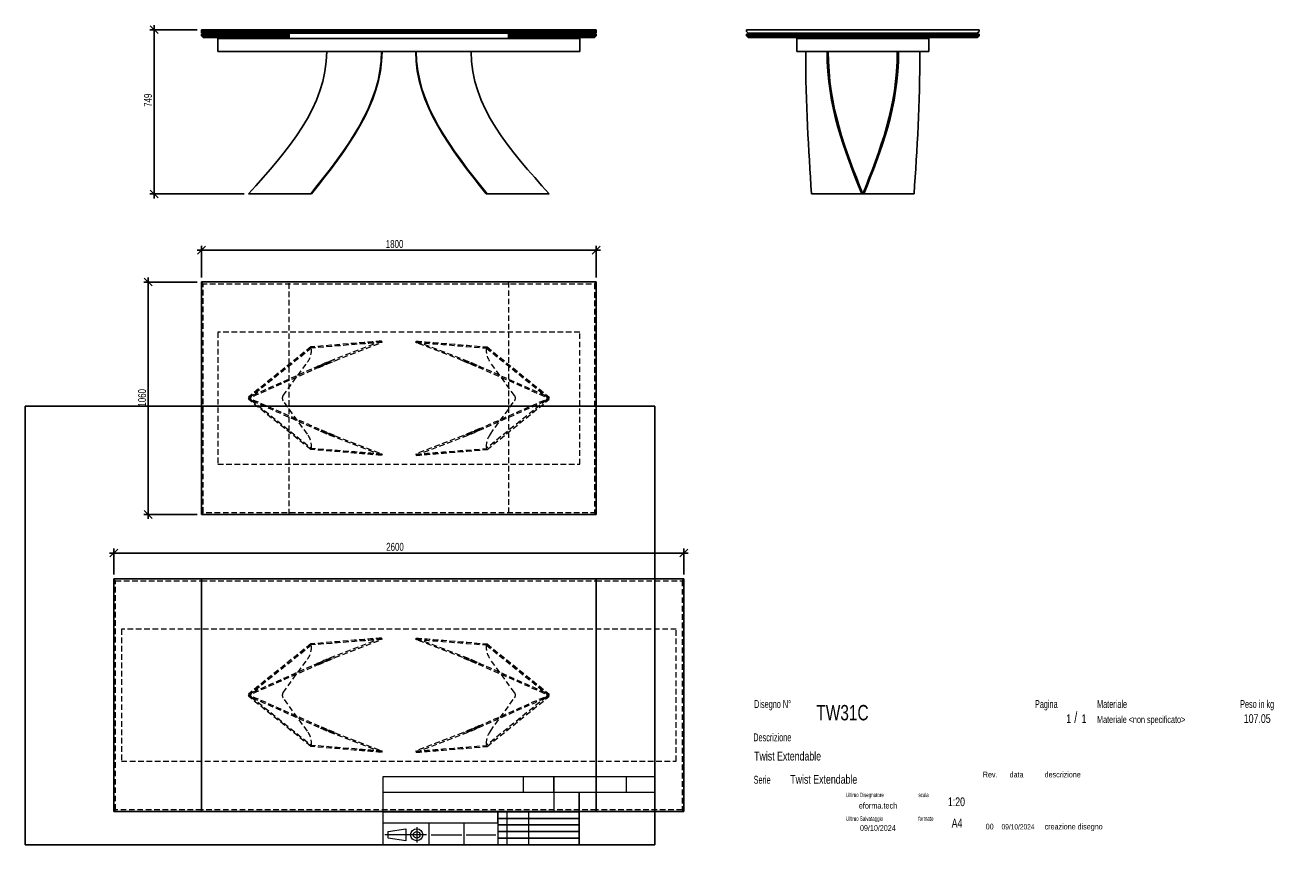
# Model space of a CAD drawing. Header units: millimetres. Extents: x 2 to 291, y 2 to 189.
import ezdxf

# ---------------------------------------------------------------- set-up
doc = ezdxf.new("R2010")
doc.units = ezdxf.units.MM
doc.linetypes.add('HIDDEN', pattern=[1.905, 1.27, -0.635])
doc.layers.add('FORMAT', color=7, linetype='Continuous')
doc.styles.add('SLDTEXTSTYLE0', font='TXT', dxfattribs={"width": 0.605})
doc.styles.add('SLDTEXTSTYLE1', font='TXT', dxfattribs={"width": 0.75})
doc.dimstyles.new('SLDDIMSTYLE0', dxfattribs={"dimtxt": 1.8, "dimasz": 1.8, "dimexe": 0, "dimexo": 0.0625, "dimgap": 0.45, "dimtad": 1, "dimlfac": 20, "dimrnd": 1e-09, "dimzin": 12, "dimdsep": 46, "dimtxsty": 'SLDTEXTSTYLE1', "dimblk1": 'OBLIQUE', "dimblk2": 'OBLIQUE', "dimsah": 1, "dimcen": 0.09, "dimadec": 0, "dimazin": 3, "dimtfac": 1, "dimtmove": 0, "dimatfit": 0, "dimldrblk": 'OBLIQUE', "dimfxl": 0, "dimfrac": 2, "dimtolj": 1, "dimtzin": 12, "dimarcsym": 0})

# ---------------------------------------------------------------- blocks, each defined once
blk = doc.blocks.new('_Oblique')
at = {"color": 0, "linetype": 'ByBlock', "lineweight": -2}
blk.add_line((-0.5, -0.5), (0.5, 0.5), dxfattribs=at)
blk = doc.blocks.new('_D')
at = {"layer": 'FORMAT', "color": 7}
for p, q in [((41.66, 188.3), (30.87, 188.3)), ((31.87, 188.3), (31.87, 189.3)), ((31.87, 150.85), (31.87, 188.3)), ((52.36, 150.85), (30.87, 150.85)), ((31.87, 150.85), (31.87, 149.85))]:
    blk.add_line(p, q, dxfattribs=at)
at = {"layer": 'FORMAT', "color": 7, "xscale": 1.8, "yscale": 1.8}
for p, rotation in [((31.87, 188.3), 270.0000000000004), ((31.87, 150.85), 90.0000000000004)]:
    blk.add_blockref('_Oblique', p, dxfattribs=dict(at, rotation=rotation))
at = {"layer": 'FORMAT', "color": 7, "insert": (29.55, 170.71), "char_height": 1.8, "attachment_point": 1, "rotation": 90, "style": 'SLDTEXTSTYLE1'}
blk.add_mtext('749', dxfattribs=at)
blk = doc.blocks.new('_D_1')
at = {"layer": 'FORMAT', "color": 7}
for p, q in [((42.66, 131.78), (42.66, 139.03)), ((132.66, 131.78), (132.66, 139.03)), ((42.66, 138.03), (41.66, 138.03)), ((132.66, 138.03), (42.66, 138.03)), ((132.66, 138.03), (133.66, 138.03))]:
    blk.add_line(p, q, dxfattribs=at)
at = {"layer": 'FORMAT', "color": 7, "xscale": 1.8, "yscale": 1.8}
blk.add_blockref('_Oblique', (42.66, 138.03, 17.93), dxfattribs=at)
at = {"layer": 'FORMAT', "color": 7, "xscale": 1.8, "yscale": 1.8, "rotation": 180.0000000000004}
blk.add_blockref('_Oblique', (132.66, 138.03, 17.93), dxfattribs=at)
at = {"layer": 'FORMAT', "color": 7, "insert": (84.68, 140.35), "char_height": 1.8, "attachment_point": 1, "style": 'SLDTEXTSTYLE1'}
blk.add_mtext('1800', dxfattribs=at)
blk = doc.blocks.new('_D_2')
at = {"layer": 'FORMAT', "color": 7}
for p, q in [((41.66, 130.78), (29.53, 130.78)), ((30.53, 130.78), (30.53, 131.78)), ((30.53, 130.78), (30.53, 77.78)), ((41.66, 77.78), (29.53, 77.78)), ((30.53, 77.78), (30.53, 76.78))]:
    blk.add_line(p, q, dxfattribs=at)
at = {"layer": 'FORMAT', "color": 7, "xscale": 1.8, "yscale": 1.8}
for p, rotation in [((30.53, 130.78, 17.93), 270.0000000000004), ((30.53, 77.78, 17.93), 90.0000000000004)]:
    blk.add_blockref('_Oblique', p, dxfattribs=dict(at, rotation=rotation))
at = {"layer": 'FORMAT', "color": 7, "insert": (28.21, 102.37), "char_height": 1.8, "attachment_point": 1, "rotation": 90, "style": 'SLDTEXTSTYLE1'}
blk.add_mtext('1060', dxfattribs=at)
blk = doc.blocks.new('_D_3')
at = {"layer": 'FORMAT', "color": 7}
for p, q in [((22.66, 64.08), (22.66, 69.99)), ((152.66, 64.08), (152.66, 69.99)), ((22.66, 68.99), (21.66, 68.99)), ((152.66, 68.99), (22.66, 68.99)), ((152.66, 68.99), (153.66, 68.99))]:
    blk.add_line(p, q, dxfattribs=at)
at = {"layer": 'FORMAT', "color": 7, "xscale": 1.8, "yscale": 1.8}
blk.add_blockref('_Oblique', (22.66, 68.99, 17.93), dxfattribs=at)
at = {"layer": 'FORMAT', "color": 7, "xscale": 1.8, "yscale": 1.8, "rotation": 180.0000000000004}
blk.add_blockref('_Oblique', (152.66, 68.99, 17.93), dxfattribs=at)
at = {"layer": 'FORMAT', "color": 7, "insert": (84.78, 71.31), "char_height": 1.8, "attachment_point": 1, "style": 'SLDTEXTSTYLE1'}
blk.add_mtext('2600', dxfattribs=at)

msp = doc.modelspace()

# ---------------------------------------------------------------- linework, layer by layer
at = {"color": 7, "linetype": 'Continuous', "lineweight": 25}
for p, q in [((42.66354, 188.30394), (132.66354, 188.30394)), ((42.66354, 188.30394), (42.66354, 187.90394)), ((42.66354, 187.90394), (132.66354, 187.90394)), ((42.66354, 187.50394), (42.66354, 187.90394)), ((132.66354, 188.30394), (132.66354, 187.90394)), ((132.66354, 187.90394), (132.66354, 187.50394)), ((166.93832, 188.30394), (219.93832, 188.30394)), ((166.93832, 188.30394), (166.93832, 187.90394)), ((166.93832, 187.90394), (167.33832, 187.50394)), ((219.53832, 187.50394), (219.93832, 187.90394)), ((219.93832, 188.30394), (219.93832, 187.90394)), ((132.66354, 187.50394), (42.66354, 187.50394)), ((42.66354, 187.30394), (62.66354, 187.30394)), ((42.66354, 187.30394), (42.66354, 186.90394)), ((42.66354, 186.90394), (62.66354, 186.90394)), ((43.06354, 186.50394), (42.66354, 186.90394)), ((62.66354, 186.50394), (43.06354, 186.50394)), ((46.41354, 186.27894), (46.41354, 183.35394)), ((46.41354, 186.27894), (128.91354, 186.27894)), ((62.66354, 187.30394), (62.66354, 186.90394)), ((62.66354, 186.90394), (62.66354, 186.50394)), ((112.66354, 187.30394), (132.66354, 187.30394)), ((112.66354, 187.30394), (112.66354, 186.90394)), ((112.66354, 186.90394), (132.66354, 186.90394)), ((112.66354, 186.50394), (112.66354, 186.90394)), ((132.26354, 186.50394), (112.66354, 186.50394)), ((128.91354, 186.27894), (128.91354, 183.35394)), ((132.66354, 186.90394), (132.26354, 186.50394)), ((132.66354, 187.30394), (132.66354, 186.90394)), ((166.93832, 187.30394), (219.93832, 187.30394)), ((166.93832, 187.30394), (166.93832, 186.90394)), ((167.33832, 186.50394), (166.93832, 186.90394)), ((166.93832, 186.90394), (219.93832, 186.90394)), ((167.33832, 187.50394), (219.53832, 187.50394)), ((219.53832, 186.50394), (167.33832, 186.50394)), ((178.38832, 186.27894), (178.38832, 183.35394)), ((178.38832, 186.27894), (208.48832, 186.27894)), ((208.48832, 186.27894), (208.48832, 183.35394)), ((219.53832, 186.50394), (219.93832, 186.90394)), ((219.93832, 187.30394), (219.93832, 186.90394)), ((46.41354, 183.35394), (128.91354, 183.35394)), ((178.38832, 183.35394), (208.48832, 183.35394)), ((67.56354, 150.85394), (53.36354, 150.85394)), ((67.75185, 150.85394), (67.56354, 150.85394)), ((67.75185, 150.85394), (67.76241, 150.85394)), ((67.76241, 150.85394), (67.76241, 150.86737)), ((107.56468, 150.86737), (107.56468, 150.85394)), ((107.57523, 150.85394), (107.76354, 150.85394)), ((107.76354, 150.85394), (121.96354, 150.85394)), ((181.74979, 150.85394), (193.19979, 150.85394)), ((193.19979, 150.85394), (193.43332, 150.85394)), ((193.31263, 151.15394), (193.56242, 151.15394)), ((193.67686, 150.85394), (193.44332, 150.85394)), ((205.12686, 150.85394), (193.67686, 150.85394)), ((132.66354, 130.78474), (42.66354, 130.78474)), ((42.66354, 130.78474), (42.66354, 77.78474)), ((132.66354, 77.78474), (132.66354, 130.78474)), ((42.66354, 77.78474), (132.66354, 77.78474)), ((42.66354, 63.08206), (22.66354, 63.08206)), ((22.66354, 63.08206), (22.66354, 10.08206)), ((42.66354, 10.08206), (42.66354, 63.08206)), ((132.66354, 63.08206), (42.66354, 63.08206)), ((152.66354, 63.08206), (132.66354, 63.08206)), ((132.66354, 63.08206), (132.66354, 10.08206)), ((152.66354, 10.08206), (152.66354, 63.08206)), ((22.66354, 10.08206), (42.66354, 10.08206)), ((42.66354, 10.08206), (132.66354, 10.08206)), ((132.66354, 10.08206), (152.66354, 10.08206))]:
    msp.add_line(p, q, dxfattribs=at)
at = {"color": 7, "linetype": 'HIDDEN', "lineweight": 18}
for p, q in [((43.06354, 130.38474), (42.66354, 130.78474)), ((42.66354, 130.38474), (132.66354, 130.38474)), ((43.06354, 78.18474), (43.06354, 130.38474)), ((62.66354, 77.78474), (62.66354, 130.78474)), ((112.66354, 130.78474), (112.66354, 77.78474)), ((132.66354, 130.78474), (132.26354, 130.38474)), ((132.26354, 130.38474), (132.26354, 78.18474)), ((46.41354, 119.33474), (46.41354, 89.23474)), ((128.91354, 119.33474), (46.41354, 119.33474)), ((128.91354, 89.23474), (128.91354, 119.33474)), ((67.56354, 115.97328), (53.36354, 104.52328)), ((67.75185, 115.73974), (54.02836, 104.67397)), ((67.75185, 115.73974), (67.56354, 115.97328)), ((83.71354, 117.30974), (71.21354, 112.43474)), ((71.32255, 112.15524), (83.82255, 117.03024)), ((83.82255, 117.03024), (83.71354, 117.30974)), ((91.50454, 117.03024), (91.61354, 117.30974)), ((104.00454, 112.15524), (91.50454, 117.03024)), ((91.61354, 117.30974), (104.11354, 112.43474)), ((107.57523, 115.73974), (107.76354, 115.97328)), ((107.57523, 115.73974), (121.29872, 104.67397)), ((107.76354, 115.97328), (121.96354, 104.52328)), ((61.28319, 104.87253), (66.80749, 112.47607)), ((71.21354, 112.43474), (71.32255, 112.15524)), ((104.11354, 112.43474), (104.00454, 112.15524)), ((114.04389, 104.87253), (108.51959, 112.47607)), ((53.36354, 104.52328), (53.55185, 104.28974)), ((53.36354, 104.0462), (53.55185, 104.27974)), ((67.56354, 92.5962), (53.36354, 104.0462)), ((53.55185, 104.28974), (54.02155, 104.66848)), ((53.55185, 104.27974), (54.02836, 103.89551)), ((54.02836, 103.89551), (67.75185, 92.82974)), ((121.29872, 103.89551), (107.57523, 92.82974)), ((107.76354, 92.5962), (121.96354, 104.0462)), ((121.77523, 104.28974), (121.30554, 104.66848)), ((121.77523, 104.27974), (121.30554, 103.90101)), ((121.96354, 104.52328), (121.77523, 104.28974)), ((121.96354, 104.0462), (121.77523, 104.27974)), ((66.80749, 96.09341), (61.28319, 103.69696)), ((108.51959, 96.09341), (114.04389, 103.69696)), ((71.21354, 96.13474), (71.32255, 96.41424)), ((83.71354, 91.25974), (71.21354, 96.13474)), ((71.32255, 96.41424), (83.82255, 91.53924)), ((104.00454, 96.41424), (91.50454, 91.53924)), ((91.61354, 91.25974), (104.11354, 96.13474)), ((104.11354, 96.13474), (104.00454, 96.41424)), ((67.75185, 92.82974), (67.56354, 92.5962)), ((107.57523, 92.82974), (107.76354, 92.5962)), ((83.82255, 91.53924), (83.71354, 91.25974)), ((91.50454, 91.53924), (91.61354, 91.25974)), ((46.41354, 89.23474), (128.91354, 89.23474)), ((43.06354, 78.18474), (42.66354, 77.78474)), ((132.66354, 78.18474), (42.66354, 78.18474)), ((132.66354, 77.78474), (132.26354, 78.18474)), ((23.06354, 62.68206), (22.66354, 63.08206)), ((23.06354, 62.68206), (42.66354, 62.68206)), ((23.06354, 10.48206), (23.06354, 62.68206)), ((42.66354, 62.68206), (132.66354, 62.68206)), ((132.66354, 62.68206), (152.26354, 62.68206)), ((152.66354, 63.08206), (152.26354, 62.68206)), ((152.26354, 62.68206), (152.26354, 10.48206)), ((24.41354, 51.63206), (24.41354, 21.53206)), ((150.91354, 51.63206), (24.41354, 51.63206)), ((83.71354, 49.60706), (71.21354, 44.73206)), ((71.32255, 44.45256), (83.82255, 49.32756)), ((83.82255, 49.32756), (83.71354, 49.60706)), ((91.50454, 49.32756), (91.61354, 49.60706)), ((104.00454, 44.45256), (91.50454, 49.32756)), ((91.61354, 49.60706), (104.11354, 44.73206)), ((150.91354, 21.53206), (150.91354, 51.63206)), ((67.56354, 48.2706), (53.36354, 36.8206)), ((67.75185, 48.03706), (54.02836, 36.97129)), ((67.75185, 48.03706), (67.56354, 48.2706)), ((107.57523, 48.03706), (107.76354, 48.2706)), ((107.57523, 48.03706), (121.29872, 36.97129)), ((107.76354, 48.2706), (121.96354, 36.8206)), ((61.28319, 37.16984), (66.80749, 44.77339)), ((71.21354, 44.73206), (71.32255, 44.45256)), ((104.11354, 44.73206), (104.00454, 44.45256)), ((114.04389, 37.16984), (108.51959, 44.77339)), ((53.36354, 36.8206), (53.55185, 36.58706)), ((53.36354, 36.34352), (53.55185, 36.57706)), ((67.56354, 24.89352), (53.36354, 36.34352)), ((53.55185, 36.58706), (54.02155, 36.96579)), ((53.55185, 36.57706), (54.02836, 36.19283)), ((54.02836, 36.19283), (67.75185, 25.12706)), ((66.80749, 28.39073), (61.28319, 35.99427)), ((121.29872, 36.19283), (107.57523, 25.12706)), ((107.76354, 24.89352), (121.96354, 36.34352)), ((108.51959, 28.39073), (114.04389, 35.99427)), ((121.77523, 36.58706), (121.30554, 36.96579)), ((121.77523, 36.57706), (121.30554, 36.19832)), ((121.96354, 36.8206), (121.77523, 36.58706)), ((121.96354, 36.34352), (121.77523, 36.57706)), ((71.21354, 28.43206), (71.32255, 28.71155)), ((83.71354, 23.55706), (71.21354, 28.43206)), ((71.32255, 28.71155), (83.82255, 23.83655)), ((104.00454, 28.71155), (91.50454, 23.83655)), ((91.61354, 23.55706), (104.11354, 28.43206)), ((104.11354, 28.43206), (104.00454, 28.71155)), ((67.75185, 25.12706), (67.56354, 24.89352)), ((83.82255, 23.83655), (83.71354, 23.55706)), ((91.50454, 23.83655), (91.61354, 23.55706)), ((107.57523, 25.12706), (107.76354, 24.89352)), ((24.41354, 21.53206), (150.91354, 21.53206)), ((23.06354, 10.48206), (22.66354, 10.08206)), ((42.66354, 10.48206), (23.06354, 10.48206)), ((132.66354, 10.48206), (42.66354, 10.48206)), ((152.26354, 10.48206), (132.66354, 10.48206)), ((152.66354, 10.08206), (152.26354, 10.48206))]:
    msp.add_line(p, q, dxfattribs=at)
for centre, radius, start, end in [((62.76241, 115.415), 5, 324, 3.7238971), ((112.56468, 115.415), 5, 176.2761029, 216), ((54.34221, 104.28474), 0.5, 128.8805529, 231.1194471), ((62.09221, 104.28474), 1, 144, 216), ((113.23487, 104.28474), 1, 324, 36), ((120.98487, 104.28474), 0.5, 308.8805529, 51.1194471), ((62.76241, 93.15448), 5, 356.2761029, 36), ((112.56468, 93.15448), 5, 144, 183.7238971), ((62.76241, 47.71232), 5, 324, 3.7238971), ((112.56468, 47.71232), 5, 176.2761029, 216), ((54.34221, 36.58206), 0.5, 128.8805529, 231.1194471), ((62.09221, 36.58206), 1, 144, 216), ((113.23487, 36.58206), 1, 324, 36), ((120.98487, 36.58206), 0.5, 308.8805529, 51.1194471), ((62.76241, 25.4518), 5, 356.2761029, 36), ((112.56468, 25.4518), 5, 144, 183.7238971)]:
    msp.add_arc(centre, radius, start, end, dxfattribs=at)
at = {"color": 7, "linetype": 'Continuous', "lineweight": 25}
for points in [[(71.21354, 183.35394), (71.21354, 170.71598), (62.28854, 160.78496), (53.36354, 150.85394)], [(83.71354, 183.35394), (83.71354, 171.24858), (75.63854, 161.05126), (67.56354, 150.85394)], [(83.82255, 183.35394), (83.82255, 171.26087), (75.7872, 161.0574), (67.75185, 150.85394)], [(91.50454, 183.35394), (91.50454, 171.26087), (99.53989, 161.0574), (107.57523, 150.85394)], [(91.61354, 183.35394), (91.61354, 171.24858), (99.68854, 161.05126), (107.76354, 150.85394)], [(104.11354, 183.35394), (104.11354, 170.71598), (113.03854, 160.78496), (121.96354, 150.85394)], [(180.41332, 183.35394), (180.41332, 171.24858), (181.08155, 161.05126), (181.74979, 150.85394)], [(185.28832, 183.35394), (185.28832, 170.71598), (189.24405, 160.78496), (193.19979, 150.85394)], [(185.56782, 183.35394), (185.56782, 170.73159), (189.50057, 160.79277), (193.43332, 150.85394)], [(201.30883, 183.35394), (201.30883, 170.73159), (197.37607, 160.79277), (193.44332, 150.85394)], [(201.58832, 183.35394), (201.58832, 170.71598), (197.63259, 160.78496), (193.67686, 150.85394)], [(206.46332, 183.35394), (206.46332, 171.24858), (205.79509, 161.05126), (205.12686, 150.85394)]]:
    msp.add_open_spline(points, degree=3, dxfattribs=at)
at = {"color": 7, "linetype": 'HIDDEN', "lineweight": 18}
for points in [[(83.71354, 117.30974), (83.71354, 117.30974), (75.63854, 116.64151), (67.56354, 115.97328)], [(83.82255, 117.03024), (83.82255, 117.03024), (75.7872, 116.38499), (67.75185, 115.73974)], [(91.50454, 117.03024), (91.50454, 117.03024), (99.53989, 116.38499), (107.57523, 115.73974)], [(91.61354, 117.30974), (91.61354, 117.30974), (99.68854, 116.64151), (107.76354, 115.97328)], [(71.21354, 112.43474), (71.21354, 112.43474), (62.28854, 108.47901), (53.36354, 104.52328)], [(71.32255, 112.15524), (71.32255, 112.15524), (62.4372, 108.22249), (53.55185, 104.28974)], [(104.00454, 112.15524), (104.00454, 112.15524), (112.88989, 108.22249), (121.77523, 104.28974)], [(104.11354, 112.43474), (104.11354, 112.43474), (113.03854, 108.47901), (121.96354, 104.52328)], [(71.21354, 96.13474), (71.21354, 96.13474), (62.28854, 100.09047), (53.36354, 104.0462)], [(71.32255, 96.41424), (71.32255, 96.41424), (62.4372, 100.34699), (53.55185, 104.27974)], [(104.00454, 96.41424), (104.00454, 96.41424), (112.88989, 100.34699), (121.77523, 104.27974)], [(104.11354, 96.13474), (104.11354, 96.13474), (113.03854, 100.09047), (121.96354, 104.0462)], [(83.71354, 91.25974), (83.71354, 91.25974), (75.63854, 91.92797), (67.56354, 92.5962)], [(83.82255, 91.53924), (83.82255, 91.53924), (75.7872, 92.18449), (67.75185, 92.82974)], [(91.50454, 91.53924), (91.50454, 91.53924), (99.53989, 92.18449), (107.57523, 92.82974)], [(91.61354, 91.25974), (91.61354, 91.25974), (99.68854, 91.92797), (107.76354, 92.5962)], [(83.71354, 49.60706), (83.71354, 49.60706), (75.63854, 48.93883), (67.56354, 48.2706)], [(83.82255, 49.32756), (83.82255, 49.32756), (75.7872, 48.68231), (67.75185, 48.03706)], [(91.50454, 49.32756), (91.50454, 49.32756), (99.53989, 48.68231), (107.57523, 48.03706)], [(91.61354, 49.60706), (91.61354, 49.60706), (99.68854, 48.93883), (107.76354, 48.2706)], [(71.21354, 44.73206), (71.21354, 44.73206), (62.28854, 40.77633), (53.36354, 36.8206)], [(71.32255, 44.45256), (71.32255, 44.45256), (62.4372, 40.51981), (53.55185, 36.58706)], [(104.00454, 44.45256), (104.00454, 44.45256), (112.88989, 40.51981), (121.77523, 36.58706)], [(104.11354, 44.73206), (104.11354, 44.73206), (113.03854, 40.77633), (121.96354, 36.8206)], [(71.21354, 28.43206), (71.21354, 28.43206), (62.28854, 32.38779), (53.36354, 36.34352)], [(71.32255, 28.71155), (71.32255, 28.71155), (62.4372, 32.64431), (53.55185, 36.57706)], [(104.00454, 28.71155), (104.00454, 28.71155), (112.88989, 32.64431), (121.77523, 36.57706)], [(104.11354, 28.43206), (104.11354, 28.43206), (113.03854, 32.38779), (121.96354, 36.34352)], [(83.71354, 23.55706), (83.71354, 23.55706), (75.63854, 24.22529), (67.56354, 24.89352)], [(83.82255, 23.83655), (83.82255, 23.83655), (75.7872, 24.48181), (67.75185, 25.12706)], [(91.50454, 23.83655), (91.50454, 23.83655), (99.53989, 24.48181), (107.57523, 25.12706)], [(91.61354, 23.55706), (91.61354, 23.55706), (99.68854, 24.22529), (107.76354, 24.89352)]]:
    msp.add_open_spline(points, degree=3, dxfattribs=at)
for points, knots in [([(69.17389, 111.53073), (69.24007, 111.56001), (69.36295, 111.61438), (69.53159, 111.68849), (69.67155, 111.74974), (69.78726, 111.80019), (69.88777, 111.84387), (69.98145, 111.88447), (70.07377, 111.92437), (70.19641, 111.97723), (70.34491, 112.04096), (70.51813, 112.11492), (70.6928, 112.1891), (70.87535, 112.26621), (71.06583, 112.3462), (71.255, 112.42515), (71.43531, 112.49997), (71.60455, 112.5698), (71.75528, 112.63167), (71.88532, 112.6848), (71.97599, 112.72171), (72.04019, 112.74778), (72.08442, 112.76572), (72.13118, 112.78465), (72.18284, 112.80555), (72.24467, 112.83052), (72.31556, 112.85911), (72.39371, 112.89059), (72.47266, 112.92235), (72.54968, 112.9533), (72.62114, 112.98199), (72.68385, 113.00715), (72.73376, 113.02717), (72.7688, 113.04122), (72.77357, 113.04312), (72.77604, 113.04412)], [0, 0, 0, 0, 0.029989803, 0.055684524, 0.077126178, 0.094349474, 0.109070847, 0.123717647, 0.138309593, 0.152847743, 0.182555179, 0.210683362, 0.238955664, 0.271313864, 0.305396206, 0.340334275, 0.37592641, 0.409178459, 0.440748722, 0.468357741, 0.491737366, 0.501311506, 0.51214101, 0.525898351, 0.542600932, 0.562261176, 0.591578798, 0.625732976, 0.664758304, 0.708701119, 0.757623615, 0.810599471, 0.868560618, 0.931638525, 1, 1, 1, 1]), ([(69.31542, 111.26687), (69.38049, 111.29562), (69.50138, 111.34904), (69.66674, 111.42161), (69.80389, 111.48156), (69.91938, 111.53185), (70.02267, 111.57669), (70.12244, 111.61987), (70.22102, 111.66241), (70.35135, 111.71848), (70.50951, 111.78622), (70.70019, 111.86742), (70.90308, 111.95332), (71.11686, 112.04322), (71.32643, 112.13075), (71.5169, 112.2098), (71.69406, 112.2829), (71.86095, 112.35138), (72.01577, 112.41457), (72.15401, 112.47073), (72.27829, 112.521), (72.39331, 112.56734), (72.50057, 112.6104), (72.59481, 112.6481), (72.66255, 112.67512), (72.71807, 112.69724), (72.77022, 112.718), (72.81763, 112.73687), (72.85858, 112.75319), (72.89084, 112.76609), (72.91331, 112.77514), (72.91675, 112.77664), (72.91855, 112.77742)], [0, 0, 0, 0, 0.033039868, 0.061379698, 0.085065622, 0.104266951, 0.122114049, 0.139925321, 0.15770143, 0.175384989, 0.210984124, 0.245268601, 0.283459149, 0.32900088, 0.372686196, 0.4129977, 0.452246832, 0.491933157, 0.529085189, 0.564256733, 0.59760177, 0.630291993, 0.662579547, 0.695198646, 0.718659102, 0.7461709, 0.777794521, 0.813590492, 0.853625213, 0.897975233, 0.946730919, 1, 1, 1, 1]), ([(72.91796, 112.77721), (72.91694, 112.77687), (72.91471, 112.77615), (72.89546, 112.76867), (72.88505, 112.76462)], [0, 0, 0, 0, 0.459068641, 1, 1, 1, 1]), ([(102.44204, 112.76462), (102.42751, 112.77027), (102.39965, 112.78112), (102.37621, 112.79012), (102.36509, 112.79433), (102.36596, 112.79391), (102.36622, 112.79378)], [0, 0, 0, 0, 0.322859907, 0.618995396, 0.889151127, 1, 1, 1, 1]), ([(102.36641, 112.79362), (102.36895, 112.79257), (102.37376, 112.7906), (102.39207, 112.78329), (102.4173, 112.77328), (102.45027, 112.76022), (102.48632, 112.74594), (102.53179, 112.72791), (102.58793, 112.70562), (102.65454, 112.67911), (102.73933, 112.64529), (102.8335, 112.6076), (102.93181, 112.56813), (103.02686, 112.52984), (103.1147, 112.49435), (103.19191, 112.46307), (103.26452, 112.43358), (103.34438, 112.40107), (103.44237, 112.36107), (103.56392, 112.31128), (103.69733, 112.25639), (103.8313, 112.20102), (103.95191, 112.15097), (104.06142, 112.10536), (104.16781, 112.06091), (104.27629, 112.01543), (104.42473, 111.95298), (104.61239, 111.87361), (104.84719, 111.77361), (105.0347, 111.69316), (105.16941, 111.63508), (105.25788, 111.59684), (105.36275, 111.55139), (105.4904, 111.49587), (105.64195, 111.42968), (105.8179, 111.35249), (105.94446, 111.29657), (106.01166, 111.26687)], [0, 0, 0, 0, 0.039306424, 0.074260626, 0.10857945, 0.13753021, 0.161199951, 0.179738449, 0.197569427, 0.224117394, 0.254302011, 0.28813726, 0.321261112, 0.352315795, 0.379173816, 0.401827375, 0.420290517, 0.439922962, 0.465415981, 0.496495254, 0.531981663, 0.564267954, 0.59201276, 0.614825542, 0.635851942, 0.65930434, 0.685255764, 0.732892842, 0.781234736, 0.828292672, 0.843504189, 0.859352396, 0.879077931, 0.90297019, 0.931061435, 0.963389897, 1, 1, 1, 1]), ([(102.55104, 113.04412), (102.55287, 113.04339), (102.5564, 113.04197), (102.58235, 113.03157), (102.61996, 113.01649), (102.66791, 112.99725), (102.7234, 112.97498), (102.7874, 112.94928), (102.85881, 112.92058), (102.93638, 112.88938), (103.01309, 112.85848), (103.08708, 112.82864), (103.15645, 112.80062), (103.21947, 112.77512), (103.27684, 112.75187), (103.33693, 112.72747), (103.42165, 112.693), (103.549, 112.64102), (103.72946, 112.56698), (103.9406, 112.4798), (104.17303, 112.38313), (104.4149, 112.28176), (104.65235, 112.1815), (104.8966, 112.07762), (105.15774, 111.96571), (105.37741, 111.87078), (105.54494, 111.79796), (105.65995, 111.74781), (105.79906, 111.68693), (105.96616, 111.61349), (106.08777, 111.55968), (106.1532, 111.53073)], [0, 0, 0, 0, 0.058348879, 0.112873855, 0.163682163, 0.210861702, 0.254483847, 0.294605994, 0.337460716, 0.375574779, 0.408991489, 0.437743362, 0.462251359, 0.481973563, 0.496938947, 0.509181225, 0.522811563, 0.554014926, 0.590824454, 0.633737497, 0.678827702, 0.722576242, 0.763881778, 0.802090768, 0.845968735, 0.891827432, 0.906396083, 0.92358646, 0.944893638, 0.970351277, 1, 1, 1, 1]), ([(72.77604, 95.52537), (72.77422, 95.5261), (72.77069, 95.52751), (72.74474, 95.53791), (72.70713, 95.55299), (72.65918, 95.57223), (72.60369, 95.5945), (72.53969, 95.6202), (72.46827, 95.6489), (72.39071, 95.6801), (72.31399, 95.711), (72.24, 95.74084), (72.17063, 95.76886), (72.10761, 95.79436), (72.05025, 95.81761), (71.99016, 95.84201), (71.90544, 95.87648), (71.77808, 95.92846), (71.59762, 96.0025), (71.38649, 96.08968), (71.15405, 96.18636), (70.91218, 96.28772), (70.67473, 96.38798), (70.43049, 96.49186), (70.16935, 96.60377), (69.94968, 96.6987), (69.78215, 96.77152), (69.66714, 96.82167), (69.52803, 96.88255), (69.36092, 96.95599), (69.23932, 97.0098), (69.17389, 97.03875)], [0, 0, 0, 0, 0.058348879, 0.112873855, 0.163682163, 0.210861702, 0.254483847, 0.294605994, 0.337460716, 0.375574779, 0.408991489, 0.437743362, 0.462251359, 0.481973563, 0.496938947, 0.509181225, 0.522811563, 0.554014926, 0.590824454, 0.633737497, 0.678827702, 0.722576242, 0.763881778, 0.802090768, 0.845968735, 0.891827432, 0.906396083, 0.92358646, 0.944893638, 0.970351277, 1, 1, 1, 1]), ([(72.96068, 95.77586), (72.95813, 95.77691), (72.95333, 95.77888), (72.93502, 95.78619), (72.90979, 95.7962), (72.87682, 95.80926), (72.84076, 95.82354), (72.7953, 95.84157), (72.73915, 95.86386), (72.67254, 95.89037), (72.58776, 95.92419), (72.49358, 95.96188), (72.39528, 96.00135), (72.30022, 96.03964), (72.21239, 96.07513), (72.13518, 96.10641), (72.06257, 96.1359), (71.98271, 96.16841), (71.88472, 96.20841), (71.76317, 96.2582), (71.62976, 96.31309), (71.49578, 96.36846), (71.37517, 96.41851), (71.26566, 96.46412), (71.15928, 96.50857), (71.0508, 96.55405), (70.90236, 96.6165), (70.71469, 96.69587), (70.4799, 96.79587), (70.29238, 96.87632), (70.15767, 96.9344), (70.06921, 96.97264), (69.96434, 97.01809), (69.83669, 97.07361), (69.68514, 97.1398), (69.50918, 97.217), (69.38263, 97.27292), (69.31542, 97.30261)], [0, 0, 0, 0, 0.039306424, 0.074260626, 0.10857945, 0.13753021, 0.161199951, 0.179738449, 0.197569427, 0.224117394, 0.254302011, 0.28813726, 0.321261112, 0.352315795, 0.379173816, 0.401827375, 0.420290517, 0.439922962, 0.465415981, 0.496495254, 0.531981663, 0.564267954, 0.59201276, 0.614825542, 0.635851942, 0.65930434, 0.685255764, 0.732892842, 0.781234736, 0.828292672, 0.843504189, 0.859352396, 0.879077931, 0.90297019, 0.931061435, 0.963389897, 1, 1, 1, 1]), ([(72.88505, 95.80486), (72.89958, 95.79921), (72.92743, 95.78837), (72.95088, 95.77936), (72.962, 95.77515), (72.96112, 95.77558), (72.96087, 95.7757)], [0, 0, 0, 0, 0.322859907, 0.618995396, 0.889151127, 1, 1, 1, 1]), ([(106.01166, 97.30261), (105.94659, 97.27386), (105.82571, 97.22044), (105.66035, 97.14787), (105.52319, 97.08792), (105.40771, 97.03763), (105.30442, 96.99279), (105.20465, 96.94961), (105.10607, 96.90708), (104.97574, 96.85101), (104.81758, 96.78326), (104.6269, 96.70206), (104.424, 96.61616), (104.21023, 96.52626), (104.00066, 96.43873), (103.81019, 96.35968), (103.63302, 96.28658), (103.46613, 96.2181), (103.31132, 96.15491), (103.17307, 96.09875), (103.04879, 96.04848), (102.93378, 96.00214), (102.82651, 95.95908), (102.73227, 95.92138), (102.66454, 95.89436), (102.60902, 95.87224), (102.55687, 95.85148), (102.50945, 95.83261), (102.46851, 95.81629), (102.43625, 95.80339), (102.41378, 95.79434), (102.41034, 95.79284), (102.40854, 95.79206)], [0, 0, 0, 0, 0.033039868, 0.061379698, 0.085065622, 0.104266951, 0.122114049, 0.139925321, 0.15770143, 0.175384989, 0.210984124, 0.245268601, 0.283459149, 0.32900088, 0.372686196, 0.4129977, 0.452246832, 0.491933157, 0.529085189, 0.564256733, 0.59760177, 0.630291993, 0.662579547, 0.695198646, 0.718659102, 0.7461709, 0.777794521, 0.813590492, 0.853625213, 0.897975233, 0.946730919, 1, 1, 1, 1]), ([(102.40913, 95.79228), (102.41015, 95.79261), (102.41237, 95.79333), (102.43162, 95.80081), (102.44204, 95.80486)], [0, 0, 0, 0, 0.459068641, 1, 1, 1, 1]), ([(106.1532, 97.03875), (106.08702, 97.00947), (105.96414, 96.9551), (105.79549, 96.88099), (105.65553, 96.81974), (105.53982, 96.7693), (105.43932, 96.72561), (105.34563, 96.68501), (105.25331, 96.64511), (105.13068, 96.59226), (104.98218, 96.52852), (104.80895, 96.45457), (104.63428, 96.38038), (104.45173, 96.30327), (104.26125, 96.22329), (104.07208, 96.14433), (103.89178, 96.06951), (103.72254, 95.99968), (103.5718, 95.93781), (103.44177, 95.88468), (103.3511, 95.84777), (103.28689, 95.8217), (103.24266, 95.80376), (103.19591, 95.78483), (103.14425, 95.76393), (103.08242, 95.73896), (103.01153, 95.71037), (102.93338, 95.67889), (102.85443, 95.64714), (102.77741, 95.61618), (102.70595, 95.58749), (102.64324, 95.56233), (102.59333, 95.54232), (102.55828, 95.52826), (102.55352, 95.52636), (102.55104, 95.52537)], [0, 0, 0, 0, 0.0299898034, 0.055684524, 0.0771261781, 0.0943494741, 0.1090708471, 0.123717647, 0.1383095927, 0.1528477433, 0.182555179, 0.2106833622, 0.2389556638, 0.2713138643, 0.3053962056, 0.3403342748, 0.3759264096, 0.4091784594, 0.4407487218, 0.468357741, 0.491737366, 0.5013115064, 0.5121410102, 0.5258983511, 0.5426009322, 0.5622611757, 0.591578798, 0.6257329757, 0.6647583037, 0.7087011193, 0.7576236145, 0.8105994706, 0.8685606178, 0.9316385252, 1, 1, 1, 1]), ([(69.17389, 43.82804), (69.24007, 43.85733), (69.36295, 43.9117), (69.53159, 43.98581), (69.67155, 44.04706), (69.78726, 44.0975), (69.88777, 44.14119), (69.98145, 44.18179), (70.07377, 44.22169), (70.19641, 44.27454), (70.34491, 44.33828), (70.51813, 44.41223), (70.6928, 44.48642), (70.87535, 44.56353), (71.06583, 44.64351), (71.255, 44.72247), (71.43531, 44.79729), (71.60455, 44.86712), (71.75528, 44.92899), (71.88532, 44.98212), (71.97599, 45.01903), (72.04019, 45.0451), (72.08442, 45.06304), (72.13118, 45.08197), (72.18284, 45.10287), (72.24467, 45.12784), (72.31556, 45.15643), (72.39371, 45.18791), (72.47266, 45.21966), (72.54968, 45.25061), (72.62114, 45.2793), (72.68385, 45.30447), (72.73376, 45.32448), (72.7688, 45.33853), (72.77357, 45.34044), (72.77604, 45.34143)], [0, 0, 0, 0, 0.029989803, 0.055684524, 0.077126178, 0.094349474, 0.109070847, 0.123717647, 0.138309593, 0.152847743, 0.182555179, 0.210683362, 0.238955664, 0.271313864, 0.305396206, 0.340334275, 0.37592641, 0.409178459, 0.440748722, 0.468357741, 0.491737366, 0.501311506, 0.51214101, 0.525898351, 0.542600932, 0.562261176, 0.591578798, 0.625732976, 0.664758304, 0.708701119, 0.757623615, 0.810599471, 0.868560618, 0.931638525, 1, 1, 1, 1]), ([(69.31542, 43.56419), (69.38049, 43.59294), (69.50138, 43.64636), (69.66674, 43.71893), (69.80389, 43.77888), (69.91938, 43.82917), (70.02267, 43.87401), (70.12244, 43.91719), (70.22102, 43.95972), (70.35135, 44.01579), (70.50951, 44.08354), (70.70019, 44.16474), (70.90308, 44.25064), (71.11686, 44.34054), (71.32643, 44.42807), (71.5169, 44.50712), (71.69406, 44.58022), (71.86095, 44.6487), (72.01577, 44.71189), (72.15401, 44.76805), (72.27829, 44.81832), (72.39331, 44.86466), (72.50057, 44.90772), (72.59481, 44.94542), (72.66255, 44.97244), (72.71807, 44.99456), (72.77022, 45.01532), (72.81763, 45.03419), (72.85858, 45.0505), (72.89084, 45.0634), (72.91331, 45.07246), (72.91675, 45.07396), (72.91855, 45.07474)], [0, 0, 0, 0, 0.033039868, 0.061379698, 0.085065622, 0.104266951, 0.122114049, 0.139925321, 0.15770143, 0.175384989, 0.210984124, 0.245268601, 0.283459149, 0.32900088, 0.372686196, 0.4129977, 0.452246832, 0.491933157, 0.529085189, 0.564256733, 0.59760177, 0.630291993, 0.662579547, 0.695198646, 0.718659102, 0.7461709, 0.777794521, 0.813590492, 0.853625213, 0.897975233, 0.946730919, 1, 1, 1, 1]), ([(72.91796, 45.07452), (72.91694, 45.07419), (72.91471, 45.07347), (72.89546, 45.06598), (72.88505, 45.06194)], [0, 0, 0, 0, 0.459068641, 1, 1, 1, 1]), ([(102.44204, 45.06194), (102.42751, 45.06759), (102.39965, 45.07843), (102.37621, 45.08744), (102.36509, 45.09165), (102.36596, 45.09122), (102.36622, 45.0911)], [0, 0, 0, 0, 0.322859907, 0.618995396, 0.889151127, 1, 1, 1, 1]), ([(102.36641, 45.09093), (102.36895, 45.08989), (102.37376, 45.08792), (102.39207, 45.08061), (102.4173, 45.0706), (102.45027, 45.05754), (102.48632, 45.04325), (102.53179, 45.02523), (102.58793, 45.00293), (102.65454, 44.97643), (102.73933, 44.94261), (102.8335, 44.90492), (102.93181, 44.86545), (103.02686, 44.82716), (103.1147, 44.79167), (103.19191, 44.76038), (103.26452, 44.7309), (103.34438, 44.69839), (103.44237, 44.65839), (103.56392, 44.6086), (103.69733, 44.55371), (103.8313, 44.49834), (103.95191, 44.44829), (104.06142, 44.40268), (104.16781, 44.35823), (104.27629, 44.31275), (104.42473, 44.2503), (104.61239, 44.17093), (104.84719, 44.07093), (105.0347, 43.99048), (105.16941, 43.9324), (105.25788, 43.89416), (105.36275, 43.84871), (105.4904, 43.79319), (105.64195, 43.727), (105.8179, 43.6498), (105.94446, 43.59388), (106.01166, 43.56419)], [0, 0, 0, 0, 0.039306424, 0.074260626, 0.10857945, 0.13753021, 0.161199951, 0.179738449, 0.197569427, 0.224117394, 0.254302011, 0.28813726, 0.321261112, 0.352315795, 0.379173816, 0.401827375, 0.420290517, 0.439922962, 0.465415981, 0.496495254, 0.531981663, 0.564267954, 0.59201276, 0.614825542, 0.635851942, 0.65930434, 0.685255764, 0.732892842, 0.781234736, 0.828292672, 0.843504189, 0.859352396, 0.879077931, 0.90297019, 0.931061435, 0.963389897, 1, 1, 1, 1]), ([(102.55104, 45.34143), (102.55287, 45.3407), (102.5564, 45.33929), (102.58235, 45.32889), (102.61996, 45.3138), (102.66791, 45.29457), (102.7234, 45.2723), (102.7874, 45.2466), (102.85881, 45.2179), (102.93638, 45.1867), (103.01309, 45.1558), (103.08708, 45.12596), (103.15645, 45.09794), (103.21947, 45.07243), (103.27684, 45.04919), (103.33693, 45.02479), (103.42165, 44.99032), (103.549, 44.93834), (103.72946, 44.86429), (103.9406, 44.77712), (104.17303, 44.68044), (104.4149, 44.57908), (104.65235, 44.47881), (104.8966, 44.37493), (105.15774, 44.26303), (105.37741, 44.1681), (105.54494, 44.09528), (105.65995, 44.04513), (105.79906, 43.98425), (105.96616, 43.91081), (106.08777, 43.857), (106.1532, 43.82804)], [0, 0, 0, 0, 0.058348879, 0.112873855, 0.163682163, 0.210861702, 0.254483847, 0.294605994, 0.337460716, 0.375574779, 0.408991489, 0.437743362, 0.462251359, 0.481973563, 0.496938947, 0.509181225, 0.522811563, 0.554014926, 0.590824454, 0.633737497, 0.678827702, 0.722576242, 0.763881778, 0.802090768, 0.845968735, 0.891827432, 0.906396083, 0.92358646, 0.944893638, 0.970351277, 1, 1, 1, 1]), ([(72.77604, 27.82268), (72.77422, 27.82341), (72.77069, 27.82483), (72.74474, 27.83523), (72.70713, 27.85031), (72.65918, 27.86955), (72.60369, 27.89182), (72.53969, 27.91752), (72.46827, 27.94622), (72.39071, 27.97742), (72.31399, 28.00832), (72.24, 28.03816), (72.17063, 28.06618), (72.10761, 28.09168), (72.05025, 28.11493), (71.99016, 28.13933), (71.90544, 28.1738), (71.77808, 28.22578), (71.59762, 28.29982), (71.38649, 28.387), (71.15405, 28.48367), (70.91218, 28.58504), (70.67473, 28.6853), (70.43049, 28.78918), (70.16935, 28.90109), (69.94968, 28.99602), (69.78215, 29.06884), (69.66714, 29.11899), (69.52803, 29.17987), (69.36092, 29.25331), (69.23932, 29.30712), (69.17389, 29.33607)], [0, 0, 0, 0, 0.058348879, 0.112873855, 0.163682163, 0.210861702, 0.254483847, 0.294605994, 0.337460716, 0.375574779, 0.408991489, 0.437743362, 0.462251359, 0.481973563, 0.496938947, 0.509181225, 0.522811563, 0.554014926, 0.590824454, 0.633737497, 0.678827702, 0.722576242, 0.763881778, 0.802090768, 0.845968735, 0.891827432, 0.906396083, 0.92358646, 0.944893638, 0.970351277, 1, 1, 1, 1]), ([(72.96068, 28.07318), (72.95813, 28.07423), (72.95333, 28.0762), (72.93502, 28.08351), (72.90979, 28.09352), (72.87682, 28.10658), (72.84076, 28.12086), (72.7953, 28.13889), (72.73915, 28.16118), (72.67254, 28.18769), (72.58776, 28.22151), (72.49358, 28.2592), (72.39528, 28.29867), (72.30022, 28.33696), (72.21239, 28.37245), (72.13518, 28.40373), (72.06257, 28.43322), (71.98271, 28.46573), (71.88472, 28.50573), (71.76317, 28.55552), (71.62976, 28.61041), (71.49578, 28.66578), (71.37517, 28.71583), (71.26566, 28.76144), (71.15928, 28.80589), (71.0508, 28.85137), (70.90236, 28.91382), (70.71469, 28.99319), (70.4799, 29.09318), (70.29238, 29.17364), (70.15767, 29.23172), (70.06921, 29.26996), (69.96434, 29.31541), (69.83669, 29.37093), (69.68514, 29.43712), (69.50918, 29.51431), (69.38263, 29.57023), (69.31542, 29.59993)], [0, 0, 0, 0, 0.039306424, 0.074260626, 0.10857945, 0.13753021, 0.161199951, 0.179738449, 0.197569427, 0.224117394, 0.254302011, 0.28813726, 0.321261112, 0.352315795, 0.379173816, 0.401827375, 0.420290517, 0.439922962, 0.465415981, 0.496495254, 0.531981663, 0.564267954, 0.59201276, 0.614825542, 0.635851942, 0.65930434, 0.685255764, 0.732892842, 0.781234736, 0.828292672, 0.843504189, 0.859352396, 0.879077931, 0.90297019, 0.931061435, 0.963389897, 1, 1, 1, 1]), ([(106.01166, 29.59993), (105.94659, 29.57118), (105.82571, 29.51776), (105.66035, 29.44519), (105.52319, 29.38524), (105.40771, 29.33495), (105.30442, 29.29011), (105.20465, 29.24693), (105.10607, 29.20439), (104.97574, 29.14832), (104.81758, 29.08058), (104.6269, 28.99938), (104.424, 28.91348), (104.21023, 28.82358), (104.00066, 28.73605), (103.81019, 28.657), (103.63302, 28.5839), (103.46613, 28.51542), (103.31132, 28.45223), (103.17307, 28.39607), (103.04879, 28.3458), (102.93378, 28.29946), (102.82651, 28.25639), (102.73227, 28.2187), (102.66454, 28.19168), (102.60902, 28.16956), (102.55687, 28.1488), (102.50945, 28.12993), (102.46851, 28.11361), (102.43625, 28.10071), (102.41378, 28.09165), (102.41034, 28.09016), (102.40854, 28.08938)], [0, 0, 0, 0, 0.033039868, 0.061379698, 0.085065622, 0.104266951, 0.122114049, 0.139925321, 0.15770143, 0.175384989, 0.210984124, 0.245268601, 0.283459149, 0.32900088, 0.372686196, 0.4129977, 0.452246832, 0.491933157, 0.529085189, 0.564256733, 0.59760177, 0.630291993, 0.662579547, 0.695198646, 0.718659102, 0.7461709, 0.777794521, 0.813590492, 0.853625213, 0.897975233, 0.946730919, 1, 1, 1, 1]), ([(106.1532, 29.33607), (106.08702, 29.30679), (105.96414, 29.25242), (105.79549, 29.17831), (105.65553, 29.11706), (105.53982, 29.06661), (105.43932, 29.02293), (105.34563, 28.98233), (105.25331, 28.94243), (105.13068, 28.88957), (104.98218, 28.82584), (104.80895, 28.75188), (104.63428, 28.6777), (104.45173, 28.60059), (104.26125, 28.5206), (104.07208, 28.44164), (103.89178, 28.36683), (103.72254, 28.297), (103.5718, 28.23513), (103.44177, 28.182), (103.3511, 28.14509), (103.28689, 28.11901), (103.24266, 28.10108), (103.19591, 28.08215), (103.14425, 28.06125), (103.08242, 28.03628), (103.01153, 28.00769), (102.93338, 27.97621), (102.85443, 27.94445), (102.77741, 27.9135), (102.70595, 27.88481), (102.64324, 27.85965), (102.59333, 27.83963), (102.55828, 27.82558), (102.55352, 27.82368), (102.55104, 27.82268)], [0, 0, 0, 0, 0.0299898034, 0.055684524, 0.0771261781, 0.0943494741, 0.1090708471, 0.123717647, 0.1383095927, 0.1528477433, 0.182555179, 0.2106833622, 0.2389556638, 0.2713138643, 0.3053962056, 0.3403342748, 0.3759264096, 0.4091784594, 0.4407487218, 0.468357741, 0.491737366, 0.5013115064, 0.5121410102, 0.5258983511, 0.5426009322, 0.5622611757, 0.591578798, 0.6257329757, 0.6647583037, 0.7087011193, 0.7576236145, 0.8105994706, 0.8685606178, 0.9316385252, 1, 1, 1, 1]), ([(72.88505, 28.10218), (72.89958, 28.09652), (72.92743, 28.08568), (72.95088, 28.07668), (72.962, 28.07247), (72.96112, 28.07289), (72.96087, 28.07302)], [0, 0, 0, 0, 0.322859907, 0.618995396, 0.889151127, 1, 1, 1, 1]), ([(102.40913, 28.08959), (102.41015, 28.08993), (102.41237, 28.09065), (102.43162, 28.09813), (102.44204, 28.10218)], [0, 0, 0, 0, 0.459068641, 1, 1, 1, 1])]:
    msp.add_open_spline(points, degree=3, knots=knots, dxfattribs=at)
at = {"layer": 'FORMAT', "color": 251, "true_color": 0x484848}
for p, q in [((2.5, 102.5), (146, 102.5)), ((2.5, 102.5), (2.5, 2.5)), ((146, 102.5), (146, 2.5)), ((2.5, 2.5), (146, 2.5))]:
    msp.add_line(p, q, dxfattribs=at)
at = {"layer": 'FORMAT', "color": 251, "lineweight": 18, "true_color": 0x484848}
for p, q in [((146, 18), (84, 18)), ((84, 18), (84, 2.5)), ((116, 18), (116, 14.5)), ((139.5, 18), (139.5, 14.5)), ((84, 14.5), (146, 14.5)), ((84, 10), (123, 10)), ((112.25, 10), (112.25, 2.5)), ((117.25, 10), (117.25, 2.5)), ((123, 10), (128.75, 10)), ((84, 7.5), (110.25, 7.5)), ((85.22616, 5.51421), (89.22616, 6.13921)), ((89.22616, 6.13921), (89.22616, 3.38921)), ((91.73012, 6.52038), (91.73012, 3.03025)), ((94.5, 7.5), (94.5, 2.5)), ((102.5, 7.5), (102.5, 2.5)), ((110.25, 7.5), (110.25, 2.5)), ((93.94146, 4.76421), (84.44672, 4.76421)), ((85.22616, 4.01421), (85.22616, 5.51421)), ((89.22616, 3.38921), (85.22616, 4.01421)), ((95, 4.75), (102, 4.75)), ((103, 4.75), (109.75, 4.75))]:
    msp.add_line(p, q, dxfattribs=at)
at = {"layer": 'FORMAT', "color": 7}
for p, q in [((123, 14.5), (123, 18)), ((128.75, 10), (128.75, 14.5)), ((110.25, 7.5), (110.25, 10)), ((128.75, 2.5), (128.75, 10)), ((110.25, 8.5), (128.75, 8.5)), ((110.25, 7), (128.75, 7)), ((110.25, 5.5), (128.75, 5.5)), ((110.25, 4), (128.75, 4)), ((110.25, 2.5), (128.75, 2.5))]:
    msp.add_line(p, q, dxfattribs=at)
at = {"layer": 'FORMAT', "color": 7, "lineweight": 18}
msp.add_line((123, 14.5), (123, 10), dxfattribs=at)
at = {"layer": 'FORMAT', "color": 251, "lineweight": 18, "true_color": 0x484848}
for radius in [1.375, 0.75]:
    msp.add_circle((91.73012, 4.76421), radius, dxfattribs=at)

# ---------------------------------------------------------------- texts
at = {"color": 18, "linetype": 'Continuous', "lineweight": 0, "true_color": 0x060606, "insert": (280.29073, 32.24796), "char_height": 2, "attachment_point": 1, "style": 'SLDTEXTSTYLE1'}
msp.add_mtext('107.05', dxfattribs=at)
at = {"layer": 'FORMAT', "color": 18, "true_color": 0x060606}
for s, insert, char_height, attachment_point, style in [('Disegno N°', (168.65209, 35.46055), 1.8, 1, 'SLDTEXTSTYLE0'), ('Pagina', (232.68578, 35.4642), 1.8, 1, 'SLDTEXTSTYLE0'), ('Materiale', (246.84637, 35.4642), 1.8, 1, 'SLDTEXTSTYLE0'), ('Peso in kg', (279.45834, 35.4642), 1.8, 1, 'SLDTEXTSTYLE0'), ('TW31C', (182.85785, 34.35127), 3.5, 1, 'SLDTEXTSTYLE1'), ('1', (239.82456, 32.24796), 2, 1, 'SLDTEXTSTYLE1'), ('/', (241.64155, 32.74597), 2.5, 1, 'SLDTEXTSTYLE1'), ('1', (243.32047, 32.24796), 2, 1, 'SLDTEXTSTYLE1'), ('Materiale <non specificato>', (246.84637, 31.8349), 1.5875, 1, 'SLDTEXTSTYLE1'), ('Descrizione', (168.45959, 27.87301), 1.8, 1, 'SLDTEXTSTYLE0'), ('Twist Extendable', (168.65209, 23.69153), 2, 1, 'SLDTEXTSTYLE1'), ('Serie', (168.54671, 18.20074), 1.8, 1, 'SLDTEXTSTYLE0'), ('Twist Extendable', (176.9009, 18.39744), 2, 1, 'SLDTEXTSTYLE1'), ('Rev.', (220.80434, 19.14061), 1.3, 1, 'SLDTEXTSTYLE1'), ('data', (226.90583, 19.14061), 1.3, 1, 'SLDTEXTSTYLE1'), ('descrizione', (234.88928, 19.14061), 1.3, 1, 'SLDTEXTSTYLE1'), ('Ultimo Disegnatore', (189.61829, 14.3444), 1, 1, 'SLDTEXTSTYLE0'), ('scala', (206.10636, 14.3444), 1, 1, 'SLDTEXTSTYLE0'), ('1:20', (212.8317, 13.28812), 2, 1, 'SLDTEXTSTYLE1'), ('Ultimo Salvataggio', (189.61829, 8.93841), 1, 1, 'SLDTEXTSTYLE0'), ('formato', (206.10636, 8.93841), 1, 1, 'SLDTEXTSTYLE0'), ('09/10/2024', (196.86819, 6.95548), 1.3, 2, 'SLDTEXTSTYLE1'), ('A4', (213.69281, 8.39825), 2, 1, 'SLDTEXTSTYLE1'), ('00', (221.45534, 7.2775), 1.3, 1, 'SLDTEXTSTYLE1'), ('09/10/2024', (225.06555, 7.1779), 1.2, 1, 'SLDTEXTSTYLE1'), ('creazione disegno', (234.88928, 7.2775), 1.3, 1, 'SLDTEXTSTYLE1')]:
    msp.add_mtext(s, dxfattribs=dict(at, insert=insert, char_height=char_height, attachment_point=attachment_point, style=style))
at = {"layer": 'FORMAT', "color": 18, "true_color": 0x020202, "insert": (196.90354, 12.06285), "char_height": 1.3229167, "attachment_point": 2, "style": 'SLDTEXTSTYLE1'}
msp.add_mtext('eforma.tech', dxfattribs=at)

# ---------------------------------------------------------------- dimensions: what is measured, and where the dimension line sits
at = {"layer": 'FORMAT', "color": 7}
for base, p1, p2, picture, middle in [((31.86982, 188.30394), (53.36354, 150.85394), (42.66354, 188.30394), '_D', (31.86982, 172.70063)), ((30.53432, 77.78474), (42.66354, 130.78474), (42.66354, 77.78474), '_D_2', (30.53432, 105.0278))]:
    dim = msp.add_linear_dim(base=base, p1=p1, p2=p2, angle=90, dimstyle='SLDDIMSTYLE0', dxfattribs=at)
    dim.commit()
    dim.dimension.update_dxf_attribs({"geometry": picture, "text_midpoint": middle, "dimtype": 160})
for base, p1, p2, picture, middle in [((42.66354, 138.03104), (132.66354, 130.78474), (42.66354, 130.78474), '_D_1', (87.34128, 138.03104)), ((22.66354, 68.98871), (152.66354, 63.08206), (22.66354, 63.08206), '_D_3', (87.43849, 68.98871))]:
    dim = msp.add_linear_dim(base=base, p1=p1, p2=p2, dimstyle='SLDDIMSTYLE0', dxfattribs=at)
    dim.commit()
    dim.dimension.update_dxf_attribs({"geometry": picture, "text_midpoint": middle, "dimtype": 160})

doc.saveas('drawing.dxf')
